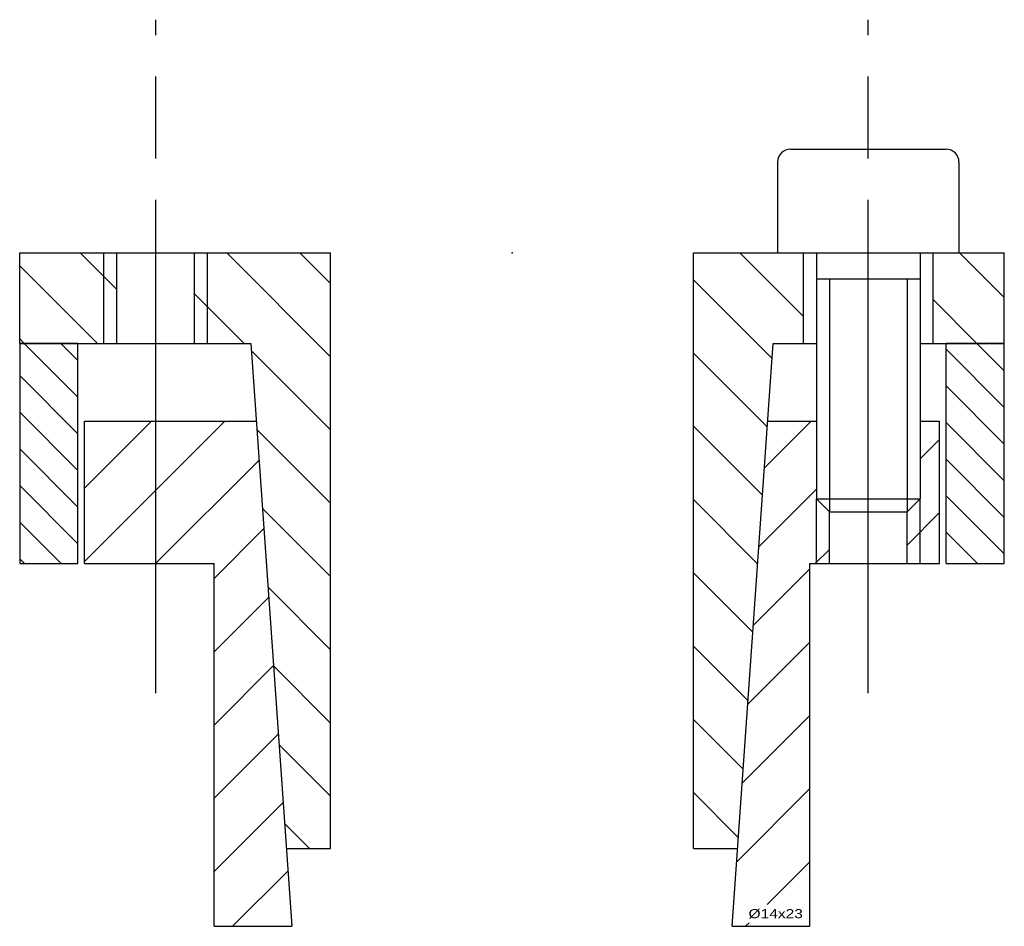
# Model space of a CAD drawing. Extents: x -19 to 19, y -19 to 129.
# Tile 2 of 2: x -19 to 19, y 94 to 129. Entities that reach past the tile are written whole.
import ezdxf
from ezdxf.enums import TextEntityAlignment as Align

# ---------------------------------------------------------------- set-up
doc = ezdxf.new("R2010")
doc.units = 0
doc.linetypes.add('CADRA_CENTERLINE', pattern=[25.4, 19.05, -1.5875, 3.175, -1.5875])
doc.linetypes.add('CADRA_SOLID', pattern=[0])
doc.layers.get('0').update_dxf_attribs({"color": 112, "linetype": 'CADRA_SOLID'})

# ---------------------------------------------------------------- blocks, each defined once
blk = doc.blocks.new('_X2')
for p, q in [((-18.825, -3.5), (-16.75, -5.575)), ((-16.75, -4.16), (-17.41, -3.5)), ((19, -5.969), (16.75, -3.719)), ((17.945, -3.5), (19, -4.555)), ((-16.75, -6.989), (-19, -4.739)), ((16.75, -5.133), (19, -7.383)), ((-19, -6.153), (-16.75, -8.403)), ((19, -8.798), (16.75, -6.548)), ((-16.75, -9.817), (-19, -7.567)), ((16.75, -7.962), (19, -10.212)), ((-19, -8.981), (-16.75, -11.231)), ((19, -11.626), (16.75, -9.376)), ((-17.396, -12), (-19, -10.396)), ((16.75, -10.79), (17.96, -12)), ((-19, -11.81), (-18.81, -12))]:
    blk.add_line(p, q)
blk = doc.blocks.new('_X1')
for p, q in [((-15.25, -1.418), (-16.668, 0)), ((-7, -4.011), (-11.011, 0)), ((-7, -1.182), (-8.182, 0)), ((11.25, -2.462), (8.788, 0)), ((19, -1.727), (17.273, 0)), ((-15.996, -3.5), (-19, -0.496)), ((10.035, -4.075), (7, -1.04)), ((-10.339, -3.5), (-12.25, -1.589)), ((17.945, -3.5), (16.25, -1.805)), ((-18.825, -3.5), (-19, -3.325)), ((-7, -6.839), (-10.055, -3.784)), ((9.85, -6.718), (7, -3.869)), ((-7, -9.668), (-9.842, -6.826)), ((9.665, -9.362), (7, -6.697)), ((-7, -12.496), (-9.629, -9.867)), ((9.48, -12.005), (7, -9.526)), ((9.295, -14.649), (7, -12.354)), ((-7, -15.325), (-9.416, -12.908)), ((9.11, -17.292), (7, -15.182)), ((-9.204, -15.949), (-7, -18.153)), ((8.925, -19.935), (7, -18.011)), ((-7, -20.981), (-8.991, -18.991)), ((8.739, -22.579), (7, -20.839)), ((-8.778, -22.032), (-7.81, -23))]:
    blk.add_line(p, q)
blk = doc.blocks.new('_X0')
for p, q in [((-13.912, -6.5), (-16.5, -9.088)), ((-11.083, -6.5), (-16.5, -11.917)), ((11.544, -6.5), (9.739, -8.306)), ((16.5, -7.201), (15.75, -7.951)), ((-9.76, -8.005), (-13.755, -12)), ((11.75, -9.123), (9.526, -11.347)), ((16.5, -10.03), (15.25, -11.28)), ((-9.575, -10.648), (-11.5, -12.574)), ((12.25, -11.451), (11.701, -12)), ((11.5, -12.201), (9.313, -14.388)), ((-9.39, -13.292), (-11.5, -15.402)), ((11.5, -15.03), (9.1, -17.43)), ((-9.205, -15.935), (-11.5, -18.231)), ((11.5, -17.858), (8.887, -20.471)), ((-9.02, -18.579), (-11.5, -21.059)), ((11.5, -20.686), (8.674, -23.512)), ((-8.834, -21.222), (-11.5, -23.887)), ((11.5, -23.515), (9.853, -25.161)), ((-8.649, -23.865), (-10.784, -26)), ((9.015, -26), (9.153, -25.861))]:
    blk.add_line(p, q)
blk = doc.blocks.new('BLOCK0')
at = {"linetype": 'CADRA_CENTERLINE'}
for p, q in [((-13.75, -17), (-13.75, 9)), ((13.75, -17), (13.75, 9))]:
    blk.add_line(p, q, dxfattribs=at)
for p, q in [((10.75, 4), (16.75, 4)), ((10.25, 3.5), (10.25, 0)), ((17.25, 3.5), (17.25, 0)), ((-19, 0), (-7, 0)), ((-19, -3.5), (-19, 0)), ((-15.75, -3.5), (-15.75, 0)), ((-15.25, -3.5), (-15.25, 0)), ((-12.25, -3.5), (-12.25, 0)), ((-11.75, -3.5), (-11.75, 0)), ((-7, -23), (-7, 0)), ((7, -23), (7, 0)), ((7, 0), (11.75, 0)), ((10.25, 0), (17.25, 0)), ((11.25, -3.5), (11.25, 0)), ((11.75, 0), (11.75, -9.5)), ((15.75, 0), (19, 0)), ((15.75, 0), (15.75, -9.5)), ((16.25, -3.5), (16.25, 0)), ((19, -3.5), (19, 0)), ((11.75, -1), (15.75, -1)), ((12.25, -1), (12.25, -10)), ((15.25, -1), (15.25, -10)), ((-19, -3.5), (-10.075, -3.5)), ((-16.75, -3.5), (-19, -3.5)), ((-19, -3.5), (-19, -12)), ((-16.75, -12), (-16.75, -3.5)), ((-10.075, -3.5), (-8.5, -26)), ((8.5, -26), (10.075, -3.5)), ((10.075, -3.5), (11.75, -3.5)), ((15.75, -3.5), (19, -3.5)), ((16.75, -12), (16.75, -3.5)), ((19, -3.5), (16.75, -3.5)), ((19, -12), (19, -3.5)), ((-16.5, -12), (-16.5, -6.5)), ((-16.5, -6.5), (-9.865, -6.5)), ((9.865, -6.5), (11.75, -6.5)), ((15.75, -6.5), (16.5, -6.5)), ((16.5, -12), (16.5, -6.5)), ((11.75, -9.5), (15.75, -9.5)), ((11.75, -9.5), (12.25, -10)), ((11.75, -12), (11.75, -9.5)), ((15.75, -9.5), (15.25, -10)), ((15.75, -12), (15.75, -9.5)), ((12.25, -10), (15.25, -10)), ((12.25, -12), (12.25, -10)), ((15.25, -12), (15.25, -10)), ((-19, -12), (-16.75, -12)), ((-16.5, -12), (-11.5, -12)), ((-11.5, -26), (-11.5, -12)), ((11.5, -26), (11.5, -12)), ((11.5, -12), (16.5, -12)), ((16.75, -12), (19, -12)), ((-8.71, -23), (-7, -23)), ((7, -23), (8.71, -23)), ((-11.5, -26), (-8.5, -26)), ((8.5, -26), (11.5, -26))]:
    blk.add_line(p, q)
for centre, start, end in [((10.75, 3.5), 90, 180), ((16.75, 3.5), 0, 90)]:
    blk.add_arc(centre, 0.5, start, end)
blk.add_point((0, 0))
for name in ['_X1', '_X2', '_X0']:
    blk.add_blockref(name, (0, 0))
blk.add_text('%%c14x23', height=0.35).set_placement((9.129, -25.686), (11.226, -25.686), align=Align.FIT)

msp = doc.modelspace()

# ---------------------------------------------------------------- block references
msp.add_blockref('BLOCK0', (0, 120))

doc.saveas('drawing.dxf')
